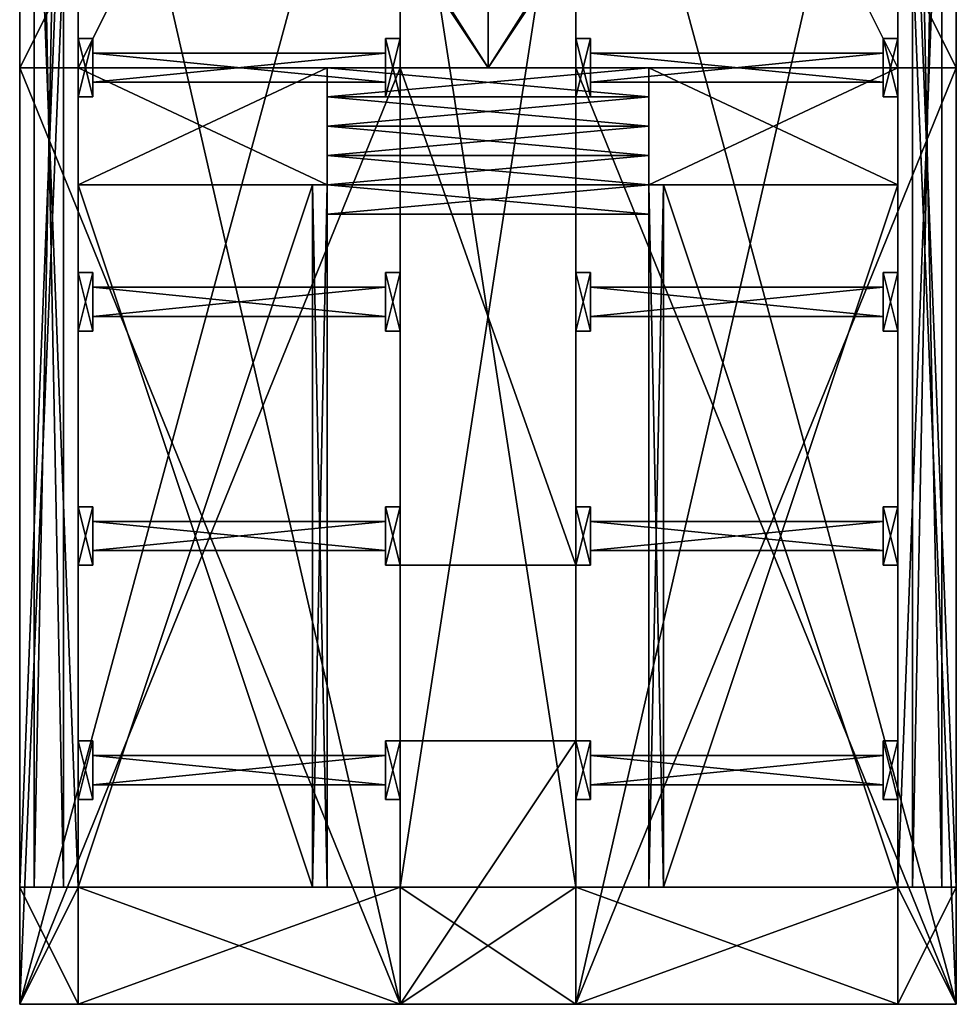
# Model space of a CAD drawing. Extents: x -256 to 256, y -448 to 576.
# Tile 1 of 2: x -256 to 256, y -448 to 90. Entities that reach past the tile are written whole.
import ezdxf

# ---------------------------------------------------------------- set-up
doc = ezdxf.new("R2010")
doc.units = 0

msp = doc.modelspace()

# ---------------------------------------------------------------- meshes
at = {"layer": 'OBJECT000', "color": 50}
mesh = msp.add_polyface(dxfattribs=at)
corners = [(0, 576, -128), (0, 64.000031, -128), (-256, 64.000031, -128), (-256, 448.000031, -128), (0, 64.000031, -192), (0, 576, -192), (-256, 448.000031, -192), (-256, 64.000031, -192)]
mesh.append_faces([[corners[k] for k in face] for face in [(1, 3, 0), (5, 7, 4), (7, 3, 2), (1, 5, 4), (6, 0, 3), (2, 4, 7)]], dxfattribs={"vtx0": -1})
mesh.append_faces([[corners[k] for k in face] for face in [(1, 2, 3), (5, 6, 7), (7, 6, 3), (1, 0, 5), (6, 5, 0), (2, 1, 4)]], dxfattribs={"vtx2": -1})
at = {"layer": 'OBJECT001', "color": 50}
mesh = msp.add_polyface(dxfattribs=at)
corners = [(-256, -383.999969, -64), (-256, 448.000031, -64), (-224, 416.000031, -64), (-224, -383.999969, -64), (-256, 448.000031, -128), (-256, -383.999969, -128), (-224, -383.999969, -128), (-224, 416.000031, -128)]
mesh.append_faces([[corners[k] for k in face] for face in [(1, 3, 0), (5, 7, 4), (1, 5, 4), (7, 3, 2), (2, 4, 7), (6, 0, 3)]], dxfattribs={"vtx0": -1})
mesh.append_faces([[corners[k] for k in face] for face in [(1, 2, 3), (5, 6, 7), (1, 0, 5), (7, 6, 3), (2, 1, 4), (6, 5, 0)]], dxfattribs={"vtx2": -1})
at = {"layer": 'OBJECT003', "color": 50}
mesh = msp.add_polyface(dxfattribs=at)
corners = [(-48, -447.999969, 176), (-224, -447.999969, 64), (-224, -383.999969, 64), (-48, -383.999969, 176), (-48, -383.999969, -32), (-224, -383.999969, -32), (-224, -447.999969, -32), (-48, -447.999969, -32)]
mesh.append_faces([[corners[k] for k in face] for face in [(1, 3, 0), (5, 7, 4), (5, 1, 6), (3, 7, 0), (4, 2, 5), (0, 6, 1)]], dxfattribs={"vtx0": -1})
mesh.append_faces([[corners[k] for k in face] for face in [(1, 2, 3), (5, 6, 7), (5, 2, 1), (3, 4, 7), (4, 3, 2), (0, 7, 6)]], dxfattribs={"vtx2": -1})
at = {"layer": 'OBJECT004', "color": 50}
mesh = msp.add_polyface(dxfattribs=at)
corners = [(-224, -383.999969, -32), (-48, -383.999969, -32), (-48, -447.999969, -32), (-224, -447.999969, -32), (-224, -447.999969, -128), (-48, -447.999969, -128), (-48, -383.999969, -128), (-224, -383.999969, -128)]
mesh.append_faces([[corners[k] for k in face] for face in [(1, 3, 0), (5, 7, 4), (3, 7, 0), (5, 1, 6), (0, 6, 1), (4, 2, 5)]], dxfattribs={"vtx0": -1})
mesh.append_faces([[corners[k] for k in face] for face in [(1, 2, 3), (5, 6, 7), (3, 4, 7), (5, 2, 1), (0, 7, 6), (4, 3, 2)]], dxfattribs={"vtx2": -1})
at = {"layer": 'OBJECT005', "color": 50}
mesh = msp.add_polyface(dxfattribs=at)
corners = [(48, -383.999969, -32), (224, -383.999969, -32), (224, -447.999969, -32), (48, -447.999969, -32), (48, -447.999969, -128), (224, -447.999969, -128), (224, -383.999969, -128), (48, -383.999969, -128)]
mesh.append_faces([[corners[k] for k in face] for face in [(1, 3, 0), (5, 7, 4), (3, 7, 0), (5, 1, 6), (0, 6, 1), (4, 2, 5)]], dxfattribs={"vtx0": -1})
mesh.append_faces([[corners[k] for k in face] for face in [(1, 2, 3), (5, 6, 7), (3, 4, 7), (5, 2, 1), (0, 7, 6), (4, 3, 2)]], dxfattribs={"vtx2": -1})
at = {"layer": 'OBJECT006', "color": 50}
mesh = msp.add_polyface(dxfattribs=at)
corners = [(-224, 0.000031, -112), (-96, 0.000031, -112), (-96, -383.999969, -112), (-224, -383.999969, -112), (-224, -383.999969, -128), (-96, -383.999969, -128), (-96, 0.000031, -128), (-224, 0.000031, -128)]
mesh.append_faces([[corners[k] for k in face] for face in [(1, 3, 0), (5, 7, 4), (3, 7, 0), (5, 1, 6), (0, 6, 1), (4, 2, 5)]], dxfattribs={"vtx0": -1})
mesh.append_faces([[corners[k] for k in face] for face in [(1, 2, 3), (5, 6, 7), (3, 4, 7), (5, 2, 1), (0, 7, 6), (4, 3, 2)]], dxfattribs={"vtx2": -1})
at = {"layer": 'OBJECT007', "color": 50}
mesh = msp.add_polyface(dxfattribs=at)
corners = [(96, 0.000031, -112), (224, 0.000031, -112), (224, -383.999969, -112), (96, -383.999969, -112), (96, -383.999969, -128), (224, -383.999969, -128), (224, 0.000031, -128), (96, 0.000031, -128)]
mesh.append_faces([[corners[k] for k in face] for face in [(1, 3, 0), (5, 7, 4), (3, 7, 0), (5, 1, 6), (0, 6, 1), (4, 2, 5)]], dxfattribs={"vtx0": -1})
mesh.append_faces([[corners[k] for k in face] for face in [(1, 2, 3), (5, 6, 7), (3, 4, 7), (5, 2, 1), (0, 7, 6), (4, 3, 2)]], dxfattribs={"vtx2": -1})
at = {"layer": 'OBJECT008', "color": 50}
mesh = msp.add_polyface(dxfattribs=at)
corners = [(-96, 0.000031, -120), (-88, 0.000031, -120), (-88, -383.999969, -120), (-96, -383.999969, -120), (-96, -383.999969, -128), (-88, -383.999969, -128), (-88, 0.000031, -128), (-96, 0.000031, -128)]
mesh.append_faces([[corners[k] for k in face] for face in [(1, 3, 0), (5, 7, 4), (3, 7, 0), (5, 1, 6), (0, 6, 1), (4, 2, 5)]], dxfattribs={"vtx0": -1})
mesh.append_faces([[corners[k] for k in face] for face in [(1, 2, 3), (5, 6, 7), (3, 4, 7), (5, 2, 1), (0, 7, 6), (4, 3, 2)]], dxfattribs={"vtx2": -1})
at = {"layer": 'OBJECT009', "color": 50}
mesh = msp.add_polyface(dxfattribs=at)
corners = [(88, 0.000031, -120), (96, 0.000031, -120), (96, -383.999969, -120), (88, -383.999969, -120), (88, -383.999969, -128), (96, -383.999969, -128), (96, 0.000031, -128), (88, 0.000031, -128)]
mesh.append_faces([[corners[k] for k in face] for face in [(1, 3, 0), (5, 7, 4), (3, 7, 0), (5, 1, 6), (0, 6, 1), (4, 2, 5)]], dxfattribs={"vtx0": -1})
mesh.append_faces([[corners[k] for k in face] for face in [(1, 2, 3), (5, 6, 7), (3, 4, 7), (5, 2, 1), (0, 7, 6), (4, 3, 2)]], dxfattribs={"vtx2": -1})
at = {"layer": 'OBJECT010', "color": 50}
mesh = msp.add_polyface(dxfattribs=at)
corners = [(-224, 64.000031, -64), (-88, 64.000031, -64), (-88, 0.000031, -64), (-224, 0.000031, -64), (-224, 0.000031, -128), (-88, 0.000031, -128), (-88, 64.000031, -128), (-224, 64.000031, -128)]
mesh.append_faces([[corners[k] for k in face] for face in [(1, 3, 0), (5, 7, 4), (3, 7, 0), (5, 1, 6), (0, 6, 1), (4, 2, 5)]], dxfattribs={"vtx0": -1})
mesh.append_faces([[corners[k] for k in face] for face in [(1, 2, 3), (5, 6, 7), (3, 4, 7), (5, 2, 1), (0, 7, 6), (4, 3, 2)]], dxfattribs={"vtx2": -1})
at = {"layer": 'OBJECT011', "color": 50}
mesh = msp.add_polyface(dxfattribs=at)
corners = [(88, 64.000031, -64), (224, 64.000031, -64), (224, 0.000031, -64), (88, 0.000031, -64), (88, 0.000031, -128), (224, 0.000031, -128), (224, 64.000031, -128), (88, 64.000031, -128)]
mesh.append_faces([[corners[k] for k in face] for face in [(1, 3, 0), (5, 7, 4), (3, 7, 0), (5, 1, 6), (0, 6, 1), (4, 2, 5)]], dxfattribs={"vtx0": -1})
mesh.append_faces([[corners[k] for k in face] for face in [(1, 2, 3), (5, 6, 7), (3, 4, 7), (5, 2, 1), (0, 7, 6), (4, 3, 2)]], dxfattribs={"vtx2": -1})
at = {"layer": 'OBJECT012', "color": 50}
mesh = msp.add_polyface(dxfattribs=at)
corners = [(-88, 0.000031, -120), (88, 0.000031, -120), (88, -15.999969, -120), (-88, -15.999969, -120), (-88, -15.999969, -128), (88, -15.999969, -128), (88, 0.000031, -128), (-88, 0.000031, -128)]
mesh.append_faces([[corners[k] for k in face] for face in [(1, 3, 0), (5, 7, 4), (3, 7, 0), (5, 1, 6), (0, 6, 1), (4, 2, 5)]], dxfattribs={"vtx0": -1})
mesh.append_faces([[corners[k] for k in face] for face in [(1, 2, 3), (5, 6, 7), (3, 4, 7), (5, 2, 1), (0, 7, 6), (4, 3, 2)]], dxfattribs={"vtx2": -1})
at = {"layer": 'OBJECT013', "color": 50}
mesh = msp.add_polyface(dxfattribs=at)
corners = [(-88, 16.000031, -112), (88, 16.000031, -112), (88, 0.000031, -112), (-88, 0.000031, -112), (-88, 0.000031, -128), (88, 0.000031, -128), (88, 16.000031, -128), (-88, 16.000031, -128)]
mesh.append_faces([[corners[k] for k in face] for face in [(1, 3, 0), (5, 7, 4), (3, 7, 0), (5, 1, 6), (0, 6, 1), (4, 2, 5)]], dxfattribs={"vtx0": -1})
mesh.append_faces([[corners[k] for k in face] for face in [(1, 2, 3), (5, 6, 7), (3, 4, 7), (5, 2, 1), (0, 7, 6), (4, 3, 2)]], dxfattribs={"vtx2": -1})
at = {"layer": 'OBJECT014', "color": 50}
mesh = msp.add_polyface(dxfattribs=at)
corners = [(-88, 32.000031, -104), (88, 32.000031, -104), (88, 16.000031, -104), (-88, 16.000031, -104), (-88, 16.000031, -128), (88, 16.000031, -128), (88, 32.000031, -128), (-88, 32.000031, -128)]
mesh.append_faces([[corners[k] for k in face] for face in [(1, 3, 0), (5, 7, 4), (3, 7, 0), (5, 1, 6), (0, 6, 1), (4, 2, 5)]], dxfattribs={"vtx0": -1})
mesh.append_faces([[corners[k] for k in face] for face in [(1, 2, 3), (5, 6, 7), (3, 4, 7), (5, 2, 1), (0, 7, 6), (4, 3, 2)]], dxfattribs={"vtx2": -1})
at = {"layer": 'OBJECT015', "color": 50}
mesh = msp.add_polyface(dxfattribs=at)
corners = [(-88, 48.000031, -96), (88, 48.000031, -96), (88, 32.000031, -96), (-88, 32.000031, -96), (-88, 32.000031, -128), (88, 32.000031, -128), (88, 48.000031, -128), (-88, 48.000031, -128)]
mesh.append_faces([[corners[k] for k in face] for face in [(1, 3, 0), (5, 7, 4), (3, 7, 0), (5, 1, 6), (0, 6, 1), (4, 2, 5)]], dxfattribs={"vtx0": -1})
mesh.append_faces([[corners[k] for k in face] for face in [(1, 2, 3), (5, 6, 7), (3, 4, 7), (5, 2, 1), (0, 7, 6), (4, 3, 2)]], dxfattribs={"vtx2": -1})
at = {"layer": 'OBJECT016', "color": 50}
mesh = msp.add_polyface(dxfattribs=at)
corners = [(-88, 64.000031, -88), (88, 64.000031, -88), (88, 48.000031, -88), (-88, 48.000031, -88), (-88, 48.000031, -128), (88, 48.000031, -128), (88, 64.000031, -128), (-88, 64.000031, -128)]
mesh.append_faces([[corners[k] for k in face] for face in [(1, 3, 0), (5, 7, 4), (3, 7, 0), (5, 1, 6), (0, 6, 1), (4, 2, 5)]], dxfattribs={"vtx0": -1})
mesh.append_faces([[corners[k] for k in face] for face in [(1, 2, 3), (5, 6, 7), (3, 4, 7), (5, 2, 1), (0, 7, 6), (4, 3, 2)]], dxfattribs={"vtx2": -1})
at = {"layer": 'OBJECT017', "color": 50}
mesh = msp.add_polyface(dxfattribs=at)
corners = [(0, 64.000031, -80), (-224, 64.000031, -80), (-224, 416.000031, -80), (0, 512, -80), (0, 512, -128), (-224, 416.000031, -128), (-224, 64.000031, -128), (0, 64.000031, -128)]
mesh.append_faces([[corners[k] for k in face] for face in [(1, 3, 0), (5, 7, 4), (5, 1, 6), (3, 7, 0), (4, 2, 5), (0, 6, 1)]], dxfattribs={"vtx0": -1})
mesh.append_faces([[corners[k] for k in face] for face in [(1, 2, 3), (5, 6, 7), (5, 2, 1), (3, 4, 7), (4, 3, 2), (0, 7, 6)]], dxfattribs={"vtx2": -1})
at = {"layer": 'OBJECT018', "color": 50}
mesh = msp.add_polyface(dxfattribs=at)
corners = [(-248, 440.000031, 32), (-232, 424.000031, 32), (-232, -383.999969, 32), (-248, -383.999969, 32), (-248, -383.999969, -64), (-232, -383.999969, -64), (-232, 424.000031, -64), (-248, 440.000031, -64)]
mesh.append_faces([[corners[k] for k in face] for face in [(1, 3, 0), (5, 7, 4), (3, 7, 0), (5, 1, 6), (0, 6, 1), (4, 2, 5)]], dxfattribs={"vtx0": -1})
mesh.append_faces([[corners[k] for k in face] for face in [(1, 2, 3), (5, 6, 7), (3, 4, 7), (5, 2, 1), (0, 7, 6), (4, 3, 2)]], dxfattribs={"vtx2": -1})
at = {"layer": 'OBJECT019', "color": 50}
mesh = msp.add_polyface(dxfattribs=at)
corners = [(-256, -383.999969, 64), (-256, 448.000031, 64), (-224, 416.000031, 64), (-224, -383.999969, 64), (-256, 448.000031, 32), (-256, -383.999969, 32), (-224, -383.999969, 32), (-224, 416.000031, 32)]
mesh.append_faces([[corners[k] for k in face] for face in [(1, 3, 0), (5, 7, 4), (1, 5, 4), (7, 3, 2), (2, 4, 7), (6, 0, 3)]], dxfattribs={"vtx0": -1})
mesh.append_faces([[corners[k] for k in face] for face in [(1, 2, 3), (5, 6, 7), (1, 0, 5), (7, 6, 3), (2, 1, 4), (6, 5, 0)]], dxfattribs={"vtx2": -1})
at = {"layer": 'OBJECT021', "color": 50}
mesh = msp.add_polyface(dxfattribs=at)
corners = [(-256, 319.999664, 64), (-48, 319.999664, 192), (-48, -447.999969, 192), (-256, -447.999969, 64), (-224, -447.999969, 64), (-48, -447.999969, 176), (-48, 319.999664, 176), (-224, 319.999664, 64)]
mesh.append_faces([[corners[k] for k in face] for face in [(1, 3, 0), (5, 7, 4), (3, 7, 0), (5, 1, 6), (0, 6, 1), (4, 2, 5)]], dxfattribs={"vtx0": -1})
mesh.append_faces([[corners[k] for k in face] for face in [(1, 2, 3), (5, 6, 7), (3, 4, 7), (5, 2, 1), (0, 7, 6), (4, 3, 2)]], dxfattribs={"vtx2": -1})
at = {"layer": 'OBJECT022', "color": 50}
mesh = msp.add_polyface(dxfattribs=at)
corners = [(256, 319.999664, 64), (256, -447.999969, 64), (48, -447.999969, 192), (48, 319.999664, 192), (224, -447.999969, 64), (224, 319.999664, 64), (48, 319.999664, 176), (48, -447.999969, 176)]
mesh.append_faces([[corners[k] for k in face] for face in [(1, 3, 0), (5, 7, 4), (5, 1, 0), (3, 7, 6), (6, 0, 3), (2, 4, 7)]], dxfattribs={"vtx0": -1})
mesh.append_faces([[corners[k] for k in face] for face in [(1, 2, 3), (5, 6, 7), (5, 4, 1), (3, 2, 7), (6, 5, 0), (2, 1, 4)]], dxfattribs={"vtx2": -1})
at = {"layer": 'OBJECT023', "color": 50}
mesh = msp.add_polyface(dxfattribs=at)
corners = [(-48, 240.000031, 192), (48, 240.000031, 192), (48, -383.999969, 192), (-48, -383.999969, 192), (-48, -383.999969, 128), (48, -383.999969, 128), (48, 240.000031, 128), (-48, 240.000031, 128)]
mesh.append_faces([[corners[k] for k in face] for face in [(1, 3, 0), (5, 7, 4), (3, 7, 0), (5, 1, 6), (0, 6, 1), (4, 2, 5)]], dxfattribs={"vtx0": -1})
mesh.append_faces([[corners[k] for k in face] for face in [(1, 2, 3), (5, 6, 7), (3, 4, 7), (5, 2, 1), (0, 7, 6), (4, 3, 2)]], dxfattribs={"vtx2": -1})
at = {"layer": 'OBJECT024', "color": 50}
mesh = msp.add_polyface(dxfattribs=at)
corners = [(224, -447.999969, 64), (48, -447.999969, 176), (48, -383.999969, 176), (224, -383.999969, 64), (224, -383.999969, -32), (48, -383.999969, -32), (48, -447.999969, -32), (224, -447.999969, -32)]
mesh.append_faces([[corners[k] for k in face] for face in [(1, 3, 0), (5, 7, 4), (7, 3, 4), (1, 5, 2), (4, 2, 5), (0, 6, 1)]], dxfattribs={"vtx0": -1})
mesh.append_faces([[corners[k] for k in face] for face in [(1, 2, 3), (5, 6, 7), (7, 0, 3), (1, 6, 5), (4, 3, 2), (0, 7, 6)]], dxfattribs={"vtx2": -1})
at = {"layer": 'OBJECT025', "color": 50}
mesh = msp.add_polyface(dxfattribs=at)
corners = [(-48, -383.999969, 192.000061), (48, -383.999969, 192.000061), (48, -448.000031, 192.000061), (-48, -448.000031, 192.000061), (-48, -448.000031, -127.999939), (48, -448.000031, -127.999939), (48, -383.999969, -127.999939), (-48, -383.999969, -127.999939)]
mesh.append_faces([[corners[k] for k in face] for face in [(1, 3, 0), (5, 7, 4), (3, 7, 0), (5, 1, 6), (0, 6, 1), (4, 2, 5)]], dxfattribs={"vtx0": -1})
mesh.append_faces([[corners[k] for k in face] for face in [(1, 2, 3), (5, 6, 7), (3, 4, 7), (5, 2, 1), (0, 7, 6), (4, 3, 2)]], dxfattribs={"vtx2": -1})
at = {"layer": 'OBJECT026', "color": 50}
mesh = msp.add_polyface(dxfattribs=at)
corners = [(224, -383.999969, 64), (256, -383.999969, 64), (256, -447.999969, 64), (224, -447.999969, 64), (224, -447.999969, -128), (256, -447.999969, -128), (256, -383.999969, -128), (224, -383.999969, -128)]
mesh.append_faces([[corners[k] for k in face] for face in [(1, 3, 0), (5, 7, 4), (3, 7, 0), (5, 1, 6), (0, 6, 1), (4, 2, 5)]], dxfattribs={"vtx0": -1})
mesh.append_faces([[corners[k] for k in face] for face in [(1, 2, 3), (5, 6, 7), (3, 4, 7), (5, 2, 1), (0, 7, 6), (4, 3, 2)]], dxfattribs={"vtx2": -1})
at = {"layer": 'OBJECT027', "color": 50}
mesh = msp.add_polyface(dxfattribs=at)
corners = [(-256, -383.999969, 64), (-224, -383.999969, 64), (-224, -447.999969, 64), (-256, -447.999969, 64), (-256, -447.999969, -128), (-224, -447.999969, -128), (-224, -383.999969, -128), (-256, -383.999969, -128)]
mesh.append_faces([[corners[k] for k in face] for face in [(1, 3, 0), (5, 7, 4), (3, 7, 0), (5, 1, 6), (0, 6, 1), (4, 2, 5)]], dxfattribs={"vtx0": -1})
mesh.append_faces([[corners[k] for k in face] for face in [(1, 2, 3), (5, 6, 7), (3, 4, 7), (5, 2, 1), (0, 7, 6), (4, 3, 2)]], dxfattribs={"vtx2": -1})
at = {"layer": 'OBJECT030', "color": 50}
mesh = msp.add_polyface(dxfattribs=at)
corners = [(224, -383.999969, 64), (224, 416.000031, 64), (256, 448.000031, 64), (256, -383.999969, 64), (224, 416.000031, 32), (224, -383.999969, 32), (256, -383.999969, 32), (256, 448.000031, 32)]
mesh.append_faces([[corners[k] for k in face] for face in [(1, 3, 0), (5, 7, 4), (3, 7, 6), (5, 1, 0), (2, 4, 7), (6, 0, 3)]], dxfattribs={"vtx0": -1})
mesh.append_faces([[corners[k] for k in face] for face in [(1, 2, 3), (5, 6, 7), (3, 2, 7), (5, 4, 1), (2, 1, 4), (6, 5, 0)]], dxfattribs={"vtx2": -1})
at = {"layer": 'OBJECT031', "color": 50}
mesh = msp.add_polyface(dxfattribs=at)
corners = [(232, 424.000031, 32), (248, 440.000031, 32), (248, -383.999969, 32), (232, -383.999969, 32), (232, -383.999969, -64), (248, -383.999969, -64), (248, 440.000031, -64), (232, 424.000031, -64)]
mesh.append_faces([[corners[k] for k in face] for face in [(1, 3, 0), (5, 7, 4), (3, 7, 0), (5, 1, 6), (0, 6, 1), (4, 2, 5)]], dxfattribs={"vtx0": -1})
mesh.append_faces([[corners[k] for k in face] for face in [(1, 2, 3), (5, 6, 7), (3, 4, 7), (5, 2, 1), (0, 7, 6), (4, 3, 2)]], dxfattribs={"vtx2": -1})
at = {"layer": 'OBJECT032', "color": 50}
mesh = msp.add_polyface(dxfattribs=at)
corners = [(224, -383.999969, -64), (224, 416.000031, -64), (256, 448.000031, -64), (256, -383.999969, -64), (224, 416.000031, -128), (224, -383.999969, -128), (256, -383.999969, -128), (256, 448.000031, -128)]
mesh.append_faces([[corners[k] for k in face] for face in [(1, 3, 0), (5, 7, 4), (3, 7, 6), (5, 1, 0), (2, 4, 7), (6, 0, 3)]], dxfattribs={"vtx0": -1})
mesh.append_faces([[corners[k] for k in face] for face in [(1, 2, 3), (5, 6, 7), (3, 2, 7), (5, 4, 1), (2, 1, 4), (6, 5, 0)]], dxfattribs={"vtx2": -1})
at = {"layer": 'OBJECT033', "color": 50}
mesh = msp.add_polyface(dxfattribs=at)
corners = [(0, 512, -80), (224, 416.000031, -80), (224, 64.000031, -80), (0, 64.000031, -80), (0, 64.000031, -128), (224, 64.000031, -128), (224, 416.000031, -128), (0, 512, -128)]
mesh.append_faces([[corners[k] for k in face] for face in [(1, 3, 0), (5, 7, 4), (1, 5, 2), (7, 3, 4), (0, 6, 1), (4, 2, 5)]], dxfattribs={"vtx0": -1})
mesh.append_faces([[corners[k] for k in face] for face in [(1, 2, 3), (5, 6, 7), (1, 6, 5), (7, 0, 3), (0, 7, 6), (4, 3, 2)]], dxfattribs={"vtx2": -1})
at = {"layer": 'OBJECT042', "color": 50}
mesh = msp.add_polyface(dxfattribs=at)
corners = [(-56, -47.999969, 168), (-48, -47.999969, 168), (-48, -79.999969, 168), (-56, -79.999969, 168), (-56, -79.999969, 136), (-48, -79.999969, 136), (-48, -47.999969, 136), (-56, -47.999969, 136)]
mesh.append_faces([[corners[k] for k in face] for face in [(1, 3, 0), (5, 7, 4), (3, 7, 0), (5, 1, 6), (0, 6, 1), (4, 2, 5)]], dxfattribs={"vtx0": -1})
mesh.append_faces([[corners[k] for k in face] for face in [(1, 2, 3), (5, 6, 7), (3, 4, 7), (5, 2, 1), (0, 7, 6), (4, 3, 2)]], dxfattribs={"vtx2": -1})
at = {"layer": 'OBJECT043', "color": 50}
mesh = msp.add_polyface(dxfattribs=at)
corners = [(48, -47.999969, 168), (56, -47.999969, 168), (56, -79.999969, 168), (48, -79.999969, 168), (48, -79.999969, 136), (56, -79.999969, 136), (56, -47.999969, 136), (48, -47.999969, 136)]
mesh.append_faces([[corners[k] for k in face] for face in [(1, 3, 0), (5, 7, 4), (3, 7, 0), (5, 1, 6), (0, 6, 1), (4, 2, 5)]], dxfattribs={"vtx0": -1})
mesh.append_faces([[corners[k] for k in face] for face in [(1, 2, 3), (5, 6, 7), (3, 4, 7), (5, 2, 1), (0, 7, 6), (4, 3, 2)]], dxfattribs={"vtx2": -1})
at = {"layer": 'OBJECT044', "color": 50}
mesh = msp.add_polyface(dxfattribs=at)
corners = [(-224, -47.999969, 64), (-216, -47.999969, 64), (-216, -79.999969, 64), (-224, -79.999969, 64), (-224, -79.999969, 32), (-216, -79.999969, 32), (-216, -47.999969, 32), (-224, -47.999969, 32)]
mesh.append_faces([[corners[k] for k in face] for face in [(1, 3, 0), (5, 7, 4), (3, 7, 0), (5, 1, 6), (0, 6, 1), (4, 2, 5)]], dxfattribs={"vtx0": -1})
mesh.append_faces([[corners[k] for k in face] for face in [(1, 2, 3), (5, 6, 7), (3, 4, 7), (5, 2, 1), (0, 7, 6), (4, 3, 2)]], dxfattribs={"vtx2": -1})
at = {"layer": 'OBJECT045', "color": 50}
mesh = msp.add_polyface(dxfattribs=at)
corners = [(216, -47.999969, 64), (224, -47.999969, 64), (224, -79.999969, 64), (216, -79.999969, 64), (216, -79.999969, 32), (224, -79.999969, 32), (224, -47.999969, 32), (216, -47.999969, 32)]
mesh.append_faces([[corners[k] for k in face] for face in [(1, 3, 0), (5, 7, 4), (3, 7, 0), (5, 1, 6), (0, 6, 1), (4, 2, 5)]], dxfattribs={"vtx0": -1})
mesh.append_faces([[corners[k] for k in face] for face in [(1, 2, 3), (5, 6, 7), (3, 4, 7), (5, 2, 1), (0, 7, 6), (4, 3, 2)]], dxfattribs={"vtx2": -1})
at = {"layer": 'OBJECT046', "color": 50}
mesh = msp.add_polyface(dxfattribs=at)
corners = [(-56, -175.999969, 168), (-48, -175.999969, 168), (-48, -207.999969, 168), (-56, -207.999969, 168), (-56, -207.999969, 136), (-48, -207.999969, 136), (-48, -175.999969, 136), (-56, -175.999969, 136)]
mesh.append_faces([[corners[k] for k in face] for face in [(1, 3, 0), (5, 7, 4), (3, 7, 0), (5, 1, 6), (0, 6, 1), (4, 2, 5)]], dxfattribs={"vtx0": -1})
mesh.append_faces([[corners[k] for k in face] for face in [(1, 2, 3), (5, 6, 7), (3, 4, 7), (5, 2, 1), (0, 7, 6), (4, 3, 2)]], dxfattribs={"vtx2": -1})
at = {"layer": 'OBJECT047', "color": 50}
mesh = msp.add_polyface(dxfattribs=at)
corners = [(-224, -175.999969, 64), (-216, -175.999969, 64), (-216, -207.999969, 64), (-224, -207.999969, 64), (-224, -207.999969, 32), (-216, -207.999969, 32), (-216, -175.999969, 32), (-224, -175.999969, 32)]
mesh.append_faces([[corners[k] for k in face] for face in [(1, 3, 0), (5, 7, 4), (3, 7, 0), (5, 1, 6), (0, 6, 1), (4, 2, 5)]], dxfattribs={"vtx0": -1})
mesh.append_faces([[corners[k] for k in face] for face in [(1, 2, 3), (5, 6, 7), (3, 4, 7), (5, 2, 1), (0, 7, 6), (4, 3, 2)]], dxfattribs={"vtx2": -1})
at = {"layer": 'OBJECT048', "color": 50}
mesh = msp.add_polyface(dxfattribs=at)
corners = [(48, -175.999969, 168), (56, -175.999969, 168), (56, -207.999969, 168), (48, -207.999969, 168), (48, -207.999969, 136), (56, -207.999969, 136), (56, -175.999969, 136), (48, -175.999969, 136)]
mesh.append_faces([[corners[k] for k in face] for face in [(1, 3, 0), (5, 7, 4), (3, 7, 0), (5, 1, 6), (0, 6, 1), (4, 2, 5)]], dxfattribs={"vtx0": -1})
mesh.append_faces([[corners[k] for k in face] for face in [(1, 2, 3), (5, 6, 7), (3, 4, 7), (5, 2, 1), (0, 7, 6), (4, 3, 2)]], dxfattribs={"vtx2": -1})
at = {"layer": 'OBJECT049', "color": 50}
mesh = msp.add_polyface(dxfattribs=at)
corners = [(216, -175.999969, 64), (224, -175.999969, 64), (224, -207.999969, 64), (216, -207.999969, 64), (216, -207.999969, 32), (224, -207.999969, 32), (224, -175.999969, 32), (216, -175.999969, 32)]
mesh.append_faces([[corners[k] for k in face] for face in [(1, 3, 0), (5, 7, 4), (3, 7, 0), (5, 1, 6), (0, 6, 1), (4, 2, 5)]], dxfattribs={"vtx0": -1})
mesh.append_faces([[corners[k] for k in face] for face in [(1, 2, 3), (5, 6, 7), (3, 4, 7), (5, 2, 1), (0, 7, 6), (4, 3, 2)]], dxfattribs={"vtx2": -1})
at = {"layer": 'OBJECT050', "color": 50}
mesh = msp.add_polyface(dxfattribs=at)
corners = [(48, -303.999969, 168), (56, -303.999969, 168), (56, -335.999969, 168), (48, -335.999969, 168), (48, -335.999969, 136), (56, -335.999969, 136), (56, -303.999969, 136), (48, -303.999969, 136)]
mesh.append_faces([[corners[k] for k in face] for face in [(1, 3, 0), (5, 7, 4), (3, 7, 0), (5, 1, 6), (0, 6, 1), (4, 2, 5)]], dxfattribs={"vtx0": -1})
mesh.append_faces([[corners[k] for k in face] for face in [(1, 2, 3), (5, 6, 7), (3, 4, 7), (5, 2, 1), (0, 7, 6), (4, 3, 2)]], dxfattribs={"vtx2": -1})
at = {"layer": 'OBJECT051', "color": 50}
mesh = msp.add_polyface(dxfattribs=at)
corners = [(216, -303.999969, 64), (224, -303.999969, 64), (224, -335.999969, 64), (216, -335.999969, 64), (216, -335.999969, 32), (224, -335.999969, 32), (224, -303.999969, 32), (216, -303.999969, 32)]
mesh.append_faces([[corners[k] for k in face] for face in [(1, 3, 0), (5, 7, 4), (3, 7, 0), (5, 1, 6), (0, 6, 1), (4, 2, 5)]], dxfattribs={"vtx0": -1})
mesh.append_faces([[corners[k] for k in face] for face in [(1, 2, 3), (5, 6, 7), (3, 4, 7), (5, 2, 1), (0, 7, 6), (4, 3, 2)]], dxfattribs={"vtx2": -1})
at = {"layer": 'OBJECT052', "color": 50}
mesh = msp.add_polyface(dxfattribs=at)
corners = [(-224, -303.999969, 64), (-216, -303.999969, 64), (-216, -335.999969, 64), (-224, -335.999969, 64), (-224, -335.999969, 32), (-216, -335.999969, 32), (-216, -303.999969, 32), (-224, -303.999969, 32)]
mesh.append_faces([[corners[k] for k in face] for face in [(1, 3, 0), (5, 7, 4), (3, 7, 0), (5, 1, 6), (0, 6, 1), (4, 2, 5)]], dxfattribs={"vtx0": -1})
mesh.append_faces([[corners[k] for k in face] for face in [(1, 2, 3), (5, 6, 7), (3, 4, 7), (5, 2, 1), (0, 7, 6), (4, 3, 2)]], dxfattribs={"vtx2": -1})
at = {"layer": 'OBJECT053', "color": 50}
mesh = msp.add_polyface(dxfattribs=at)
corners = [(-56, -303.999969, 168), (-48, -303.999969, 168), (-48, -335.999969, 168), (-56, -335.999969, 168), (-56, -335.999969, 136), (-48, -335.999969, 136), (-48, -303.999969, 136), (-56, -303.999969, 136)]
mesh.append_faces([[corners[k] for k in face] for face in [(1, 3, 0), (5, 7, 4), (3, 7, 0), (5, 1, 6), (0, 6, 1), (4, 2, 5)]], dxfattribs={"vtx0": -1})
mesh.append_faces([[corners[k] for k in face] for face in [(1, 2, 3), (5, 6, 7), (3, 4, 7), (5, 2, 1), (0, 7, 6), (4, 3, 2)]], dxfattribs={"vtx2": -1})
at = {"layer": 'OBJECT054', "color": 50}
mesh = msp.add_polyface(dxfattribs=at)
corners = [(-56, -71.999969, 160), (-216, -71.999969, 56), (-216, -55.999969, 56), (-56, -55.999969, 160), (-56, -55.999969, 144), (-216, -55.999969, 40), (-216, -71.999969, 40), (-56, -71.999969, 144)]
mesh.append_faces([[corners[k] for k in face] for face in [(1, 3, 0), (5, 7, 4), (5, 1, 6), (3, 7, 0), (4, 2, 5), (0, 6, 1)]], dxfattribs={"vtx0": -1})
mesh.append_faces([[corners[k] for k in face] for face in [(1, 2, 3), (5, 6, 7), (5, 2, 1), (3, 4, 7), (4, 3, 2), (0, 7, 6)]], dxfattribs={"vtx2": -1})
at = {"layer": 'OBJECT055', "color": 50}
mesh = msp.add_polyface(dxfattribs=at)
corners = [(56, -55.999969, 160), (216, -55.999969, 56), (216, -71.999969, 56), (56, -71.999969, 160), (56, -71.999969, 144), (216, -71.999969, 40), (216, -55.999969, 40), (56, -55.999969, 144)]
mesh.append_faces([[corners[k] for k in face] for face in [(1, 3, 0), (5, 7, 4), (1, 5, 2), (7, 3, 4), (0, 6, 1), (4, 2, 5)]], dxfattribs={"vtx0": -1})
mesh.append_faces([[corners[k] for k in face] for face in [(1, 2, 3), (5, 6, 7), (1, 6, 5), (7, 0, 3), (0, 7, 6), (4, 3, 2)]], dxfattribs={"vtx2": -1})
at = {"layer": 'OBJECT056', "color": 50}
mesh = msp.add_polyface(dxfattribs=at)
corners = [(56, -183.999969, 160), (216, -183.999969, 56), (216, -199.999969, 56), (56, -199.999969, 160), (56, -199.999969, 144), (216, -199.999969, 40), (216, -183.999969, 40), (56, -183.999969, 144)]
mesh.append_faces([[corners[k] for k in face] for face in [(1, 3, 0), (5, 7, 4), (1, 5, 2), (7, 3, 4), (0, 6, 1), (4, 2, 5)]], dxfattribs={"vtx0": -1})
mesh.append_faces([[corners[k] for k in face] for face in [(1, 2, 3), (5, 6, 7), (1, 6, 5), (7, 0, 3), (0, 7, 6), (4, 3, 2)]], dxfattribs={"vtx2": -1})
at = {"layer": 'OBJECT057', "color": 50}
mesh = msp.add_polyface(dxfattribs=at)
corners = [(-56, -199.999969, 160), (-216, -199.999969, 56), (-216, -183.999969, 56), (-56, -183.999969, 160), (-56, -183.999969, 144), (-216, -183.999969, 40), (-216, -199.999969, 40), (-56, -199.999969, 144)]
mesh.append_faces([[corners[k] for k in face] for face in [(1, 3, 0), (5, 7, 4), (5, 1, 6), (3, 7, 0), (4, 2, 5), (0, 6, 1)]], dxfattribs={"vtx0": -1})
mesh.append_faces([[corners[k] for k in face] for face in [(1, 2, 3), (5, 6, 7), (5, 2, 1), (3, 4, 7), (4, 3, 2), (0, 7, 6)]], dxfattribs={"vtx2": -1})
at = {"layer": 'OBJECT058', "color": 50}
mesh = msp.add_polyface(dxfattribs=at)
corners = [(56, -311.999969, 160), (216, -311.999969, 56), (216, -327.999969, 56), (56, -327.999969, 160), (56, -327.999969, 144), (216, -327.999969, 40), (216, -311.999969, 40), (56, -311.999969, 144)]
mesh.append_faces([[corners[k] for k in face] for face in [(1, 3, 0), (5, 7, 4), (1, 5, 2), (7, 3, 4), (0, 6, 1), (4, 2, 5)]], dxfattribs={"vtx0": -1})
mesh.append_faces([[corners[k] for k in face] for face in [(1, 2, 3), (5, 6, 7), (1, 6, 5), (7, 0, 3), (0, 7, 6), (4, 3, 2)]], dxfattribs={"vtx2": -1})
at = {"layer": 'OBJECT059', "color": 50}
mesh = msp.add_polyface(dxfattribs=at)
corners = [(-56, -327.999969, 160), (-216, -327.999969, 56), (-216, -311.999969, 56), (-56, -311.999969, 160), (-56, -311.999969, 144), (-216, -311.999969, 40), (-216, -327.999969, 40), (-56, -327.999969, 144)]
mesh.append_faces([[corners[k] for k in face] for face in [(1, 3, 0), (5, 7, 4), (5, 1, 6), (3, 7, 0), (4, 2, 5), (0, 6, 1)]], dxfattribs={"vtx0": -1})
mesh.append_faces([[corners[k] for k in face] for face in [(1, 2, 3), (5, 6, 7), (5, 2, 1), (3, 4, 7), (4, 3, 2), (0, 7, 6)]], dxfattribs={"vtx2": -1})
at = {"layer": 'OBJECT060', "color": 50}
mesh = msp.add_polyface(dxfattribs=at)
corners = [(-56, 80.000031, 168), (-48, 80.000031, 168), (-48, 48.000031, 168), (-56, 48.000031, 168), (-56, 48.000031, 136), (-48, 48.000031, 136), (-48, 80.000031, 136), (-56, 80.000031, 136)]
mesh.append_faces([[corners[k] for k in face] for face in [(1, 3, 0), (5, 7, 4), (3, 7, 0), (5, 1, 6), (0, 6, 1), (4, 2, 5)]], dxfattribs={"vtx0": -1})
mesh.append_faces([[corners[k] for k in face] for face in [(1, 2, 3), (5, 6, 7), (3, 4, 7), (5, 2, 1), (0, 7, 6), (4, 3, 2)]], dxfattribs={"vtx2": -1})
at = {"layer": 'OBJECT061', "color": 50}
mesh = msp.add_polyface(dxfattribs=at)
corners = [(-56, 56.000031, 160), (-216, 56.000031, 56), (-216, 72.000031, 56), (-56, 72.000031, 160), (-56, 72.000031, 144), (-216, 72.000031, 40), (-216, 56.000031, 40), (-56, 56.000031, 144)]
mesh.append_faces([[corners[k] for k in face] for face in [(1, 3, 0), (5, 7, 4), (5, 1, 6), (3, 7, 0), (4, 2, 5), (0, 6, 1)]], dxfattribs={"vtx0": -1})
mesh.append_faces([[corners[k] for k in face] for face in [(1, 2, 3), (5, 6, 7), (5, 2, 1), (3, 4, 7), (4, 3, 2), (0, 7, 6)]], dxfattribs={"vtx2": -1})
at = {"layer": 'OBJECT062', "color": 50}
mesh = msp.add_polyface(dxfattribs=at)
corners = [(-224, 80.000031, 64), (-216, 80.000031, 64), (-216, 48.000031, 64), (-224, 48.000031, 64), (-224, 48.000031, 32), (-216, 48.000031, 32), (-216, 80.000031, 32), (-224, 80.000031, 32)]
mesh.append_faces([[corners[k] for k in face] for face in [(1, 3, 0), (5, 7, 4), (3, 7, 0), (5, 1, 6), (0, 6, 1), (4, 2, 5)]], dxfattribs={"vtx0": -1})
mesh.append_faces([[corners[k] for k in face] for face in [(1, 2, 3), (5, 6, 7), (3, 4, 7), (5, 2, 1), (0, 7, 6), (4, 3, 2)]], dxfattribs={"vtx2": -1})
at = {"layer": 'OBJECT063', "color": 50}
mesh = msp.add_polyface(dxfattribs=at)
corners = [(48, 80.000031, 168), (56, 80.000031, 168), (56, 48.000031, 168), (48, 48.000031, 168), (48, 48.000031, 136), (56, 48.000031, 136), (56, 80.000031, 136), (48, 80.000031, 136)]
mesh.append_faces([[corners[k] for k in face] for face in [(1, 3, 0), (5, 7, 4), (3, 7, 0), (5, 1, 6), (0, 6, 1), (4, 2, 5)]], dxfattribs={"vtx0": -1})
mesh.append_faces([[corners[k] for k in face] for face in [(1, 2, 3), (5, 6, 7), (3, 4, 7), (5, 2, 1), (0, 7, 6), (4, 3, 2)]], dxfattribs={"vtx2": -1})
at = {"layer": 'OBJECT064', "color": 50}
mesh = msp.add_polyface(dxfattribs=at)
corners = [(56, 72.000031, 160), (216, 72.000031, 56), (216, 56.000031, 56), (56, 56.000031, 160), (56, 56.000031, 144), (216, 56.000031, 40), (216, 72.000031, 40), (56, 72.000031, 144)]
mesh.append_faces([[corners[k] for k in face] for face in [(1, 3, 0), (5, 7, 4), (1, 5, 2), (7, 3, 4), (0, 6, 1), (4, 2, 5)]], dxfattribs={"vtx0": -1})
mesh.append_faces([[corners[k] for k in face] for face in [(1, 2, 3), (5, 6, 7), (1, 6, 5), (7, 0, 3), (0, 7, 6), (4, 3, 2)]], dxfattribs={"vtx2": -1})
at = {"layer": 'OBJECT065', "color": 50}
mesh = msp.add_polyface(dxfattribs=at)
corners = [(216, 80.000031, 64), (224, 80.000031, 64), (224, 48.000031, 64), (216, 48.000031, 64), (216, 48.000031, 32), (224, 48.000031, 32), (224, 80.000031, 32), (216, 80.000031, 32)]
mesh.append_faces([[corners[k] for k in face] for face in [(1, 3, 0), (5, 7, 4), (3, 7, 0), (5, 1, 6), (0, 6, 1), (4, 2, 5)]], dxfattribs={"vtx0": -1})
mesh.append_faces([[corners[k] for k in face] for face in [(1, 2, 3), (5, 6, 7), (3, 4, 7), (5, 2, 1), (0, 7, 6), (4, 3, 2)]], dxfattribs={"vtx2": -1})
at = {"layer": 'OBJECT072', "color": 50}
mesh = msp.add_polyface(dxfattribs=at)
corners = [(256, 448.000031, -128), (256, 64.000031, -128), (0, 64.000031, -128), (0, 576, -128), (256, 64.000031, -192), (256, 448.000031, -192), (0, 576, -192), (0, 64.000031, -192)]
mesh.append_faces([[corners[k] for k in face] for face in [(1, 3, 0), (5, 7, 4), (5, 1, 0), (3, 7, 6), (6, 0, 3), (2, 4, 7)]], dxfattribs={"vtx0": -1})
mesh.append_faces([[corners[k] for k in face] for face in [(1, 2, 3), (5, 6, 7), (5, 4, 1), (3, 2, 7), (6, 5, 0), (2, 1, 4)]], dxfattribs={"vtx2": -1})
at = {"layer": 'OBJECT073', "color": 50}
mesh = msp.add_polyface(dxfattribs=at)
corners = [(-256, -447.999969, -128), (-256, 64.000031, -128), (-48, 64.000031, -128), (-48, -447.999969, -128), (-256, 64.000031, -192), (-256, -447.999969, -192), (-48, -447.999969, -192), (-48, 64.000031, -192)]
mesh.append_faces([[corners[k] for k in face] for face in [(1, 3, 0), (5, 7, 4), (4, 0, 5), (7, 1, 4), (5, 3, 6), (6, 2, 7)]], dxfattribs={"vtx0": -1})
mesh.append_faces([[corners[k] for k in face] for face in [(1, 2, 3), (5, 6, 7), (4, 1, 0), (7, 2, 1), (5, 0, 3), (6, 3, 2)]], dxfattribs={"vtx2": -1})
at = {"layer": 'OBJECT074', "color": 50}
mesh = msp.add_polyface(dxfattribs=at)
corners = [(48, 64.000031, -128), (256, 64.000031, -128), (256, -447.999969, -128), (48, -447.999969, -128), (48, -447.999969, -192), (256, -447.999969, -192), (256, 64.000031, -192), (48, 64.000031, -192)]
mesh.append_faces([[corners[k] for k in face] for face in [(1, 3, 0), (5, 7, 4), (5, 1, 6), (6, 0, 7), (4, 2, 5), (7, 3, 4)]], dxfattribs={"vtx0": -1})
mesh.append_faces([[corners[k] for k in face] for face in [(1, 2, 3), (5, 6, 7), (5, 2, 1), (6, 1, 0), (4, 3, 2), (7, 0, 3)]], dxfattribs={"vtx2": -1})
at = {"layer": 'OBJECT075', "color": 50}
mesh = msp.add_polyface(dxfattribs=at)
corners = [(-48, -207.999969, -128), (-48, 64.000031, -128), (48, 64.000031, -128), (48, -207.999969, -128), (48, 64.000031, -192), (-48, 64.000031, -192), (-48, -207.999969, -192), (48, -207.999969, -192)]
mesh.append_faces([[corners[k] for k in face] for face in [(1, 3, 0), (5, 7, 4), (4, 1, 5), (5, 0, 6), (7, 2, 4), (6, 3, 7)]], dxfattribs={"vtx0": -1})
mesh.append_faces([[corners[k] for k in face] for face in [(1, 2, 3), (5, 6, 7), (4, 2, 1), (5, 1, 0), (7, 3, 2), (6, 0, 3)]], dxfattribs={"vtx2": -1})
at = {"layer": 'OBJECT076', "color": 50}
mesh = msp.add_polyface(dxfattribs=at)
corners = [(48, -447.999969, -128), (-48, -447.999969, -128), (-48, -303.999969, -128), (48, -303.999969, -128), (-48, -303.999969, -192), (-48, -447.999969, -192), (48, -447.999969, -192), (48, -303.999969, -192)]
mesh.append_faces([[corners[k] for k in face] for face in [(1, 3, 0), (5, 7, 4), (5, 0, 6), (4, 1, 5), (6, 3, 7), (7, 2, 4)]], dxfattribs={"vtx0": -1})
mesh.append_faces([[corners[k] for k in face] for face in [(1, 2, 3), (5, 6, 7), (5, 1, 0), (4, 2, 1), (6, 0, 3), (7, 3, 2)]], dxfattribs={"vtx2": -1})

doc.saveas('drawing.dxf')
